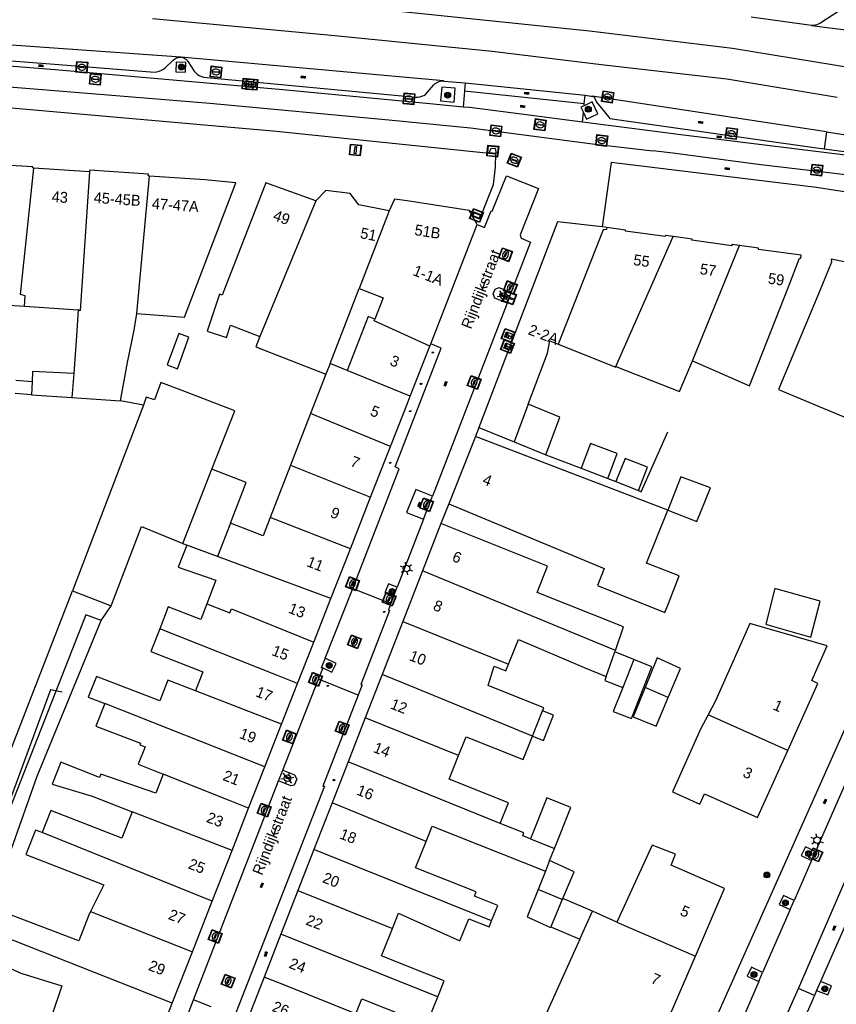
# Model space of a CAD drawing. Header units: metres. Extents: x 93870 to 95789, y 463036 to 464040.
# Tile 191 of 256: x 94964 to 95040, y 463271 to 463361. Entities that reach past the tile are written whole.
import ezdxf
from ezdxf.enums import TextEntityAlignment as Align

# ---------------------------------------------------------------- set-up
doc = ezdxf.new("R2010")
doc.units = ezdxf.units.M
doc.header["$LTSCALE"] = 25.4
for name, color, linetype in [('B_BEBOUWINGSGRENS_0', 1, 'Continuous'), ('B_LUIFEL_1', 200, 'Continuous'), ('B_TUSSENMUUR_0', 7, 'Continuous'), ('K_DUIKER_LIJN_-1', 6, 'Continuous'), ('Q_AFVALBAK_0', 7, 'Continuous'), ('Q_BOOM_0', 3, 'Continuous'), ('Q_BRANDKRAAN_0', 5, 'Continuous'), ('Q_ELEKTRAKAST_0', 7, 'Continuous'), ('Q_INSPECTIE_OF_RIOOLPUT_0', 253, 'Continuous'), ('Q_KOLK_0', 254, 'Continuous'), ('Q_LICHTMAST_0', 2, 'Continuous'), ('Q_OPLAADPAAL_0', 7, 'Continuous'), ('Q_STRAATNAAMBORD_0', 7, 'Continuous'), ('Q_VLAGGENMAST_0', 191, 'Continuous'), ('Q_WATERLEIDINGPUT_0', 5, 'Continuous'), ('S_GBKN_SYMBOOL_OV_GROOT_0', 7, 'Continuous'), ('T_HEK_0', 57, 'Continuous'), ('T_HEK_LIJN_0', 6, 'Continuous'), ('T_HEK_LIJN_1', 6, 'Continuous'), ('V_WEGGRENS_0', 7, 'Continuous'), ('W_WATERGRENS_0', 5, 'Continuous'), ('Z_GBKN_HUISNUMMER_0', 252, 'Continuous'), ('Z_STRAATNAAM_0', 252, 'Continuous')]:
    doc.layers.add(name, color=color, linetype=linetype)
doc.layers.add('Q_PAALTJE_0', color=7, linetype='Continuous', true_color=0x666666)

# ---------------------------------------------------------------- blocks, each defined once
blk = doc.blocks.new('Q_AFVALBAK')
for points in [[(-0.5, 0.5), (0.5, 0.5), (0.5, -0.5), (-0.5, -0.5)], [(-0.336, 0.197), (0.331, 0.197), (0.19, -0.251), (-0.196, -0.251)]]:
    blk.add_lwpolyline(points, close=True)
blk.add_lwpolyline([(-0.442, 0.464), (0.438, 0.464, -0.414214), (0.459, 0.442), (0.459, -0.437, -0.414214), (0.438, -0.459), (-0.442, -0.459, -0.414214), (-0.463, -0.437), (-0.463, 0.442), (-0.463, 0.444), (-0.463, 0.446), (-0.463, 0.448), (-0.462, 0.45), (-0.461, 0.451), (-0.46, 0.453), (-0.459, 0.455), (-0.458, 0.456), (-0.457, 0.457), (-0.456, 0.459), (-0.454, 0.46), (-0.453, 0.461), (-0.451, 0.462), (-0.449, 0.462), (-0.447, 0.463), (-0.446, 0.463), (-0.444, 0.464), (-0.442, 0.464)], format="xyb")
blk = doc.blocks.new('Q_STRAATNAAMBORD')
for points in [[(-0.5, 0.5), (0.5, 0.5), (0.5, -0.5), (-0.5, -0.5)], [(-0.369, 0.22), (0.358, 0.22), (0.358, -0.214), (-0.369, -0.214)]]:
    blk.add_lwpolyline(points, close=True)
for points in [[(-0.442, 0.464), (0.438, 0.464, -0.414214), (0.459, 0.442), (0.459, -0.437, -0.414214), (0.438, -0.459), (-0.442, -0.459, -0.414214), (-0.463, -0.437), (-0.463, 0.442), (-0.463, 0.444), (-0.463, 0.446), (-0.463, 0.448), (-0.462, 0.45), (-0.461, 0.451), (-0.46, 0.453), (-0.459, 0.455), (-0.458, 0.456), (-0.457, 0.457), (-0.456, 0.459), (-0.454, 0.46), (-0.453, 0.461), (-0.451, 0.462), (-0.449, 0.462), (-0.447, 0.463), (-0.446, 0.463), (-0.444, 0.464), (-0.442, 0.464)], [(-0.287, 0.16), (0.281, 0.16, -0.414214), (0.303, 0.139), (0.303, -0.134, -0.414214), (0.281, -0.156), (-0.287, -0.156, -0.414214), (-0.308, -0.134), (-0.308, 0.139), (-0.308, 0.14), (-0.308, 0.142), (-0.307, 0.144), (-0.307, 0.146), (-0.306, 0.148), (-0.305, 0.149), (-0.304, 0.151), (-0.303, 0.152), (-0.302, 0.154), (-0.3, 0.155), (-0.299, 0.156), (-0.297, 0.157), (-0.296, 0.158), (-0.294, 0.159), (-0.292, 0.159), (-0.29, 0.16), (-0.288, 0.16), (-0.287, 0.16)]]:
    blk.add_lwpolyline(points, format="xyb")
blk = doc.blocks.new('Q_OPLAADPAAL')
for points in [[(-0.5, 0.5), (0.5, 0.5), (0.5, -0.5), (-0.5, -0.5)], [(-0.08, 0.333), (0.071, 0.333), (0.071, -0.329), (-0.08, -0.329)]]:
    blk.add_lwpolyline(points, close=True)
blk.add_lwpolyline([(-0.442, 0.464), (0.438, 0.464, -0.414214), (0.459, 0.442), (0.459, -0.437, -0.414214), (0.438, -0.459), (-0.442, -0.459, -0.414214), (-0.463, -0.437), (-0.463, 0.442), (-0.463, 0.444), (-0.463, 0.446), (-0.463, 0.448), (-0.462, 0.45), (-0.461, 0.451), (-0.46, 0.453), (-0.459, 0.455), (-0.458, 0.456), (-0.457, 0.457), (-0.456, 0.459), (-0.454, 0.46), (-0.453, 0.461), (-0.451, 0.462), (-0.449, 0.462), (-0.447, 0.463), (-0.446, 0.463), (-0.444, 0.464), (-0.442, 0.464)], format="xyb")
blk = doc.blocks.new('Q_ELEKTRAKAST')
for points in [[(-0.5, 0.5), (0.5, 0.5), (0.5, -0.5), (-0.5, -0.5)], [(-0.262, 0.264), (0.25, 0.264), (0.25, 0.187), (-0.262, 0.187)], [(-0.262, 0.107), (0.25, 0.107), (0.25, -0.332), (-0.262, -0.332)]]:
    blk.add_lwpolyline(points, close=True)
blk.add_lwpolyline([(-0.442, 0.464), (0.438, 0.464, -0.414214), (0.459, 0.442), (0.459, -0.437, -0.414214), (0.438, -0.459), (-0.442, -0.459, -0.414214), (-0.463, -0.437), (-0.463, 0.442), (-0.463, 0.444), (-0.463, 0.446), (-0.463, 0.448), (-0.462, 0.45), (-0.461, 0.451), (-0.46, 0.453), (-0.459, 0.455), (-0.458, 0.456), (-0.457, 0.457), (-0.456, 0.459), (-0.454, 0.46), (-0.453, 0.461), (-0.451, 0.462), (-0.449, 0.462), (-0.447, 0.463), (-0.446, 0.463), (-0.444, 0.464), (-0.442, 0.464)], format="xyb")
blk.add_lwpolyline([(-0.177, 0.001, -1), (-0.177, -0.069, -1)], format="xyb", close=True)
blk.add_lwpolyline([(0.044, 0.088), (-0.056, -0.112), (0.044, -0.112), (-0.056, -0.312)])
blk = doc.blocks.new('Q_LICHTMAST')
for points in [[(-0.26, 0.15), (-0.52, 0.3)], [(0, 0.3), (0, 0.6)], [(0.26, 0.15), (0.52, 0.3)], [(-0.26, -0.15), (-0.52, -0.3)], [(0, -0.3), (0, -0.6)], [(0.26, -0.15), (0.52, -0.3)]]:
    blk.add_lwpolyline(points)
blk.add_circle((0, 0), 0.3)
blk = doc.blocks.new('Q_VLAGGENMAST')
for points in [[(-0.5, 0.5), (0.5, 0.5), (0.5, -0.5), (-0.5, -0.5)], [(-0.08, 0.333), (0.071, 0.333), (0.071, -0.329), (-0.08, -0.329)]]:
    blk.add_lwpolyline(points, close=True)
blk.add_lwpolyline([(-0.442, 0.464), (0.438, 0.464, -0.414214), (0.459, 0.442), (0.459, -0.437, -0.414214), (0.438, -0.459), (-0.442, -0.459, -0.414214), (-0.463, -0.437), (-0.463, 0.442), (-0.463, 0.444), (-0.463, 0.446), (-0.463, 0.448), (-0.462, 0.45), (-0.461, 0.451), (-0.46, 0.453), (-0.459, 0.455), (-0.458, 0.456), (-0.457, 0.457), (-0.456, 0.459), (-0.454, 0.46), (-0.453, 0.461), (-0.451, 0.462), (-0.449, 0.462), (-0.447, 0.463), (-0.446, 0.463), (-0.444, 0.464), (-0.442, 0.464)], format="xyb")
blk = doc.blocks.new('Q_PAAL_STEEN')
for points in [[(-0.5, 0.5), (0.5, 0.5), (0.5, -0.5), (-0.5, -0.5)], [(-0.08, 0.33), (0.07, 0.33), (0.07, -0.33), (-0.08, -0.33)]]:
    blk.add_lwpolyline(points, close=True)
blk.add_lwpolyline([(-0.44, 0.46), (0.44, 0.46, -0.414214), (0.46, 0.44), (0.46, -0.44, -0.414214), (0.44, -0.46), (-0.44, -0.46, -0.414214), (-0.46, -0.44), (-0.46, 0.44), (-0.46, 0.44), (-0.46, 0.45), (-0.46, 0.45), (-0.46, 0.45), (-0.46, 0.45), (-0.46, 0.45), (-0.46, 0.45), (-0.46, 0.46), (-0.46, 0.46), (-0.46, 0.46), (-0.45, 0.46), (-0.45, 0.46), (-0.45, 0.46), (-0.45, 0.46), (-0.45, 0.46), (-0.45, 0.46), (-0.44, 0.46), (-0.44, 0.46)], format="xyb")
blk = doc.blocks.new('Q_PAALTJE')
at = {"color": 251, "true_color": 0x666666, "xscale": 0.1, "yscale": 0.1, "zscale": 0.01}
blk.add_blockref('Q_PAAL_STEEN', (0, 0), dxfattribs=at)
blk = doc.blocks.new('Q_KOLK')
blk.add_lwpolyline([(-0.5, 0.5), (0.5, 0.5), (0.5, -0.5), (-0.5, -0.5)], close=True)
for points in [[(-0.442, 0.464), (0.438, 0.464, -0.414214), (0.459, 0.442), (0.459, -0.437, -0.414214), (0.438, -0.459), (-0.442, -0.459, -0.414214), (-0.463, -0.437), (-0.463, 0.442, -0.414214), (-0.442, 0.464)], [(-0.345, 0.105, 0.380426), (-0.276, -0.18)], [(-0.008, 0.266, 0.240218), (-0.345, 0.105)], [(-0.194, 0.045, 0.853344), (-0.194, -0.032)], [(0.331, 0.111, 0.240191), (-0.008, 0.266)], [(0.185, -0.032, 0.849746), (0.185, 0.045)], [(0.267, -0.176, 0.380426), (0.331, 0.111)], [(-0.276, -0.18, 0.148452), (0.012, -0.257)], [(0.012, -0.257, 0.131742), (0.267, -0.176)]]:
    blk.add_lwpolyline(points, format="xyb")
for points in [[(-0.194, 0.045), (0.185, 0.045)], [(0.185, -0.032), (-0.194, -0.032)]]:
    blk.add_lwpolyline(points)
blk = doc.blocks.new('Q_BRANDKRAAN')
blk.add_lwpolyline([(-0.5, 0.5), (0.5, 0.5), (0.5, -0.5), (-0.5, -0.5)], close=True)
for points in [[(-0.442, 0.464), (0.438, 0.464, -0.414214), (0.459, 0.442), (0.459, -0.437, -0.414214), (0.438, -0.459), (-0.442, -0.459, -0.414214), (-0.463, -0.437), (-0.463, 0.442), (-0.463, 0.444), (-0.463, 0.446), (-0.463, 0.448), (-0.462, 0.45), (-0.461, 0.451), (-0.46, 0.453), (-0.459, 0.455), (-0.458, 0.456), (-0.457, 0.457), (-0.456, 0.459), (-0.454, 0.46), (-0.453, 0.461), (-0.451, 0.462), (-0.449, 0.462), (-0.447, 0.463), (-0.446, 0.463), (-0.444, 0.464), (-0.442, 0.464)], [(-0.345, 0.105, 0.380426), (-0.276, -0.18)], [(-0.008, 0.266, 0.240218), (-0.345, 0.105)], [(-0.194, 0.045, 0.853344), (-0.194, -0.032)], [(0.331, 0.111, 0.240191), (-0.008, 0.266)], [(0.185, -0.032, 0.849746), (0.185, 0.045)], [(0.267, -0.176, 0.380426), (0.331, 0.111)], [(-0.276, -0.18, 0.148452), (0.012, -0.257)], [(0.012, -0.257, 0.131742), (0.267, -0.176)]]:
    blk.add_lwpolyline(points, format="xyb")
for points in [[(-0.194, 0.045), (0.185, 0.045)], [(0.185, -0.032), (-0.194, -0.032)]]:
    blk.add_lwpolyline(points)
blk = doc.blocks.new('Q_INSPECTIE_OF_RIOOLPUT')
blk.add_lwpolyline([(-0.5, 0.5), (0.5, 0.5), (0.5, -0.5), (-0.5, -0.5)], close=True)
for points in [[(-0.442, 0.464), (0.438, 0.464, -0.414214), (0.459, 0.442), (0.459, -0.437, -0.414214), (0.438, -0.459), (-0.442, -0.459, -0.414214), (-0.463, -0.437), (-0.463, 0.442), (-0.463, 0.444), (-0.463, 0.446), (-0.463, 0.448), (-0.462, 0.45), (-0.461, 0.451), (-0.46, 0.453), (-0.459, 0.455), (-0.458, 0.456), (-0.457, 0.457), (-0.456, 0.459), (-0.454, 0.46), (-0.453, 0.461), (-0.451, 0.462), (-0.449, 0.462), (-0.447, 0.463), (-0.446, 0.463), (-0.444, 0.464), (-0.442, 0.464)], [(-0.345, 0.105, 0.380426), (-0.276, -0.18)], [(-0.008, 0.266, 0.240218), (-0.345, 0.105)], [(-0.194, 0.045, 0.853344), (-0.194, -0.032)], [(0.331, 0.111, 0.240191), (-0.008, 0.266)], [(0.185, -0.032, 0.849746), (0.185, 0.045)], [(0.267, -0.176, 0.380426), (0.331, 0.111)], [(-0.276, -0.18, 0.148452), (0.012, -0.257)], [(0.012, -0.257, 0.131742), (0.267, -0.176)]]:
    blk.add_lwpolyline(points, format="xyb")
for points in [[(-0.194, 0.045), (0.185, 0.045)], [(0.185, -0.032), (-0.194, -0.032)]]:
    blk.add_lwpolyline(points)
blk = doc.blocks.new('Q_WATERLEIDINGPUT')
blk.add_lwpolyline([(-0.5, 0.5), (0.5, 0.5), (0.5, -0.5), (-0.5, -0.5)], close=True)
for points in [[(-0.442, 0.464), (0.438, 0.464, -0.414214), (0.459, 0.442), (0.459, -0.437, -0.414214), (0.438, -0.459), (-0.442, -0.459, -0.414214), (-0.463, -0.437), (-0.463, 0.442), (-0.463, 0.444), (-0.463, 0.446), (-0.463, 0.448), (-0.462, 0.45), (-0.461, 0.451), (-0.46, 0.453), (-0.459, 0.455), (-0.458, 0.456), (-0.457, 0.457), (-0.456, 0.459), (-0.454, 0.46), (-0.453, 0.461), (-0.451, 0.462), (-0.449, 0.462), (-0.447, 0.463), (-0.446, 0.463), (-0.444, 0.464), (-0.442, 0.464)], [(-0.345, 0.105, 0.380426), (-0.276, -0.18)], [(-0.008, 0.266, 0.240218), (-0.345, 0.105)], [(-0.194, 0.045, 0.853344), (-0.194, -0.032)], [(0.331, 0.111, 0.240191), (-0.008, 0.266)], [(0.185, -0.032, 0.849746), (0.185, 0.045)], [(0.267, -0.176, 0.380426), (0.331, 0.111)], [(-0.276, -0.18, 0.148452), (0.012, -0.257)], [(0.012, -0.257, 0.131742), (0.267, -0.176)]]:
    blk.add_lwpolyline(points, format="xyb")
for points in [[(-0.194, 0.045), (0.185, 0.045)], [(0.185, -0.032), (-0.194, -0.032)]]:
    blk.add_lwpolyline(points)
blk = doc.blocks.new('Q_BOOM')
for radius in [0.27, 0.18, 0.09]:
    blk.add_circle((0, 0), radius)
blk = doc.blocks.new('S_GBKN_SYMBOOL_OV_GROOT')
for points in [[(-0.21875, 0.0625), (0.21875, 0.0625)], [(-0.21875, 0), (0.21875, 0)], [(-0.1875, 0.0625), (-0.1875, 0)], [(-0.125, 0.09375), (-0.125, 0.0625)], [(-0.125, 0), (-0.125, -0.0625)], [(-0.0625, 0.0625), (-0.0625, 0)], [(0, 0.09375), (0, 0.0625)], [(0, 0), (0, -0.0625)], [(0.0625, 0.0625), (0.0625, 0)], [(0.125, 0.09375), (0.125, 0.0625)], [(0.125, 0), (0.125, -0.0625)], [(0.1875, 0.0625), (0.1875, 0)], [(-0.21875, -0.0625), (0.21875, -0.0625)], [(-0.1875, -0.0625), (-0.1875, -0.09375)], [(-0.0625, -0.0625), (-0.0625, -0.09375)], [(0.0625, -0.0625), (0.0625, -0.09375)], [(0.1875, -0.0625), (0.1875, -0.09375)]]:
    blk.add_lwpolyline(points)

msp = doc.modelspace()

# ---------------------------------------------------------------- linework, layer by layer
at = {"layer": 'B_BEBOUWINGSGRENS_0'}
for p, q in [((94970.77, 463347.33), (94965.661, 463347.682)), ((95006.459, 463342.497), (95005.705, 463343.763)), ((95018.392, 463342.211), (95017.959, 463342.271)), ((95012.905, 463340.261), (95006.615, 463323.804)), ((94992.91, 463329.68), (94995.59, 463336.6)), ((94964.78, 463334.964), (94969.74, 463334.62)), ((95000.291, 463326.682), (95002.103, 463331.302)), ((95002.103, 463331.302), (95002.181, 463331.5)), ((94994.5, 463329.06), (94992.91, 463329.68)), ((94965.487, 463328.019), (94965.423, 463326.821)), ((94969.334, 463328.783), (94969.13, 463326.557)), ((94992.534, 463328.712), (94991.123, 463325.082)), ((94965.423, 463326.821), (94963.926, 463326.925)), ((94965.423, 463326.821), (94969.13, 463326.557)), ((94975.75, 463325.86), (94973.61, 463326.25)), ((95011.148, 463325.941), (95009.843, 463322.479)), ((94991.123, 463325.082), (94989.281, 463320.341)), ((95006.615, 463323.804), (95009.843, 463322.479)), ((95006.299, 463322.987), (95003.836, 463316.772)), ((95023.99, 463316.21), (95006.299, 463322.987)), ((95009.843, 463322.479), (95012.762, 463321.302)), ((94996.643, 463317.379), (94998.472, 463322.043)), ((94979.365, 463313.132), (94982.027, 463319.98)), ((94989.281, 463320.341), (94987.407, 463315.519)), ((95016.032, 463320.065), (95018.49, 463319.12)), ((94994.782, 463312.635), (94996.643, 463317.379)), ((94983.736, 463315.013), (94982.544, 463311.944)), ((95003.119, 463314.956), (95001.424, 463310.601)), ((95012.931, 463311.038), (95003.119, 463314.956)), ((94979.365, 463313.132), (94979.73, 463312.99)), ((94982.544, 463311.944), (94979.73, 463312.99)), ((94992.989, 463308.063), (94994.782, 463312.635)), ((95001.424, 463310.601), (94999.62, 463305.967)), ((94969.22, 463308.77), (94972.771, 463307.4)), ((94991.421, 463304.065), (94992.989, 463308.063)), ((94999.62, 463305.967), (94997.71, 463301.077)), ((95038.671, 463303.7), (95031.559, 463305.771)), ((95033.519, 463305.565), (95037.175, 463304.51)), ((94989.929, 463300.261), (94991.421, 463304.065)), ((95019.134, 463303.169), (95019.177, 463303.292)), ((95020.867, 463302.442), (95019.855, 463299.883)), ((95024.041, 463298.972), (95025.17, 463301.63)), ((94997.71, 463301.077), (94996.15, 463297.084)), ((94988.452, 463296.493), (94989.929, 463300.261)), ((95019.855, 463299.883), (95018.981, 463297.672)), ((95011.538, 463295.409), (95012.465, 463297.731)), ((95018.981, 463297.672), (95020.653, 463297.01)), ((94986.919, 463292.586), (94988.452, 463296.493)), ((94996.15, 463297.084), (94994.568, 463293.035)), ((94985.419, 463288.759), (94986.919, 463292.586)), ((94994.568, 463293.035), (94993.094, 463289.261)), ((94993.094, 463289.261), (94991.417, 463284.968)), ((94983.891, 463284.863), (94985.419, 463288.759)), ((95011.358, 463285.948), (95013.56, 463285.07)), ((95022.545, 463285.38), (95019.313, 463278.284)), ((94982.068, 463280.216), (94983.891, 463284.863)), ((94991.417, 463284.968), (94989.946, 463281.202)), ((95013.119, 463283.959), (95013.56, 463285.07)), ((95013.119, 463283.959), (95012.73, 463282.98)), ((95012.73, 463282.98), (95012.062, 463281.299)), ((94989.946, 463281.202), (94988.379, 463277.191)), ((94980.238, 463275.548), (94982.068, 463280.216)), ((95017.07, 463279.309), (95014.333, 463280.468)), ((95015.894, 463276.731), (95017.07, 463279.309)), ((95019.313, 463278.284), (95017.07, 463279.309)), ((94988.379, 463277.191), (94986.834, 463273.236)), ((95013.228, 463277.861), (95015.894, 463276.731)), ((94978.384, 463270.821), (94980.238, 463275.548)), ((94986.834, 463273.236), (94985.268, 463269.227)), ((94976.568, 463266.191), (94978.384, 463270.821))]:
    msp.add_line(p, q, dxfattribs=at)
for points in [[(94965.661, 463347.682), (94965.54, 463347.69), (94965.55, 463347.79), (94960.394, 463348.101)], [(94976.291, 463346.942), (94976.18, 463346.95), (94976.2, 463347.13), (94970.78, 463347.5), (94970.77, 463347.33)], [(94984.235, 463346.31), (94981.4, 463346.59), (94976.291, 463346.942)], [(94975.13, 463334.3), (94979.527, 463333.948), (94984.235, 463346.31)], [(94991.6, 463344.66), (94987.01, 463346.32), (94982.98, 463335.98), (94982.74, 463336.07), (94981.61, 463332.68), (94983.39, 463332.087), (94983.76, 463333.23), (94986.46, 463332.18)], [(94998.34, 463343.75), (94995.55, 463344.31), (94994.77, 463345.34), (94992.52, 463345.61), (94991.6, 463344.66)], [(95005.705, 463343.763), (95000, 463344.65), (94998.84, 463344.83), (94998.34, 463343.75)], [(95002.181, 463331.5), (95003.047, 463333.708), (95006.459, 463342.497)], [(95017.959, 463342.271), (95013.851, 463342.735), (95012.905, 463340.261)], [(95024.497, 463341.375), (95023.771, 463341.475), (95023.751, 463341.375), (95020.091, 463341.875), (95020.101, 463341.975), (95018.392, 463342.211)], [(95030.582, 463340.54), (95029.891, 463340.635), (95029.881, 463340.535), (95026.221, 463341.035), (95026.241, 463341.135), (95024.497, 463341.375)], [(95026.28, 463329.952), (95031.531, 463327.635), (95035.095, 463336.747), (95036.131, 463339.395), (95036.241, 463339.375), (95036.281, 463339.655), (95032.341, 463340.195), (95032.361, 463340.295), (95030.582, 463340.54)], [(95046.242, 463337.826), (95039.04, 463339.3), (95039.08, 463339.01), (95037.962, 463336.335), (95034.18, 463327.29), (95038.31, 463325.58), (95040.89, 463324.512), (95041.59, 463326.19)], [(94995.59, 463336.6), (94997.8, 463335.74), (94997.04, 463333.78)], [(94959.421, 463335.335), (94962.38, 463335.13), (94964.78, 463334.964)], [(94969.74, 463334.62), (94969.574, 463332.229), (94969.334, 463328.783)], [(94973.61, 463326.25), (94974.27, 463329.79), (94974.87, 463332.76), (94975.13, 463334.3)], [(94997.04, 463333.78), (94996.43, 463334.02), (94994.5, 463329.06)], [(94986.46, 463332.18), (94986.09, 463331.233), (94992.534, 463328.712)], [(95011.148, 463325.941), (95012.921, 463330.645), (95013.151, 463331.785), (95013.896, 463331.487)], [(95013.896, 463331.487), (95019.208, 463329.358), (95019.228, 463329.404)], [(95019.228, 463329.404), (95025.083, 463327.104), (95026.28, 463329.952)], [(94969.334, 463328.783), (94965.537, 463328.956), (94965.487, 463328.019)], [(94982.027, 463319.98), (94984.15, 463325.35), (94979.221, 463327.236), (94977.329, 463327.96), (94976.76, 463326.35), (94975.98, 463326.59), (94975.75, 463325.86)], [(94998.472, 463322.043), (95000, 463325.94), (95000.291, 463326.682)], [(95012.762, 463321.302), (95014.067, 463324.764), (95011.148, 463325.941)], [(95018.49, 463319.12), (95019.35, 463321.4), (95016.89, 463322.34), (95016.032, 463320.065)], [(94983.736, 463315.013), (94985.189, 463318.752), (94982.027, 463319.98)], [(95023.99, 463316.21), (95026.685, 463315.139), (95027.917, 463318.239), (95025.209, 463319.277), (95023.99, 463316.21)], [(95003.836, 463316.772), (95018.15, 463310.83), (95017.53, 463309.25), (95023.72, 463306.79), (95024.048, 463307.619)], [(95024.048, 463307.619), (95025.05, 463310.15), (95022.05, 463311.33), (95023.99, 463316.21)], [(94987.407, 463315.519), (94986.756, 463313.841), (94983.736, 463315.013)], [(94972.771, 463307.4), (94975.55, 463314.68), (94979.365, 463313.132)], [(94979.73, 463312.99), (94978.94, 463310.95), (94982.406, 463309.744), (94981.57, 463307.58)], [(95019.177, 463303.292), (95019.93, 463305.46), (95011.97, 463308.63), (95012.931, 463311.038)], [(95037.175, 463304.51), (95038.029, 463307.837), (95033.837, 463308.984), (95033.02, 463305.709), (95033.519, 463305.565)], [(94924.93, 463294.64), (94933.24, 463292.03), (94933.53, 463292.97), (94962.27, 463290.97), (94969.22, 463308.77)], [(94981.57, 463307.58), (94981.01, 463306.13), (94978.02, 463307.29), (94977.234, 463305.272)], [(94977.234, 463305.272), (94976.42, 463303.18), (94981.21, 463301.32), (94980.529, 463299.573)], [(95031.559, 463305.771), (95030.97, 463304.46), (95028.38, 463298.66), (95027.704, 463297.372)], [(95009.341, 463302.012), (95010.25, 463304.28), (95016.315, 463301.731), (95018.34, 463300.88)], [(95035.035, 463294.08), (95037.81, 463300.26), (95037.241, 463300.515), (95038.671, 463303.7)], [(95018.34, 463300.88), (95019.095, 463303.057), (95019.134, 463303.169)], [(95025.17, 463301.63), (95023.021, 463302.605), (95021.92, 463299.89)], [(95012.465, 463297.731), (95012.58, 463298.02), (95007.45, 463300.06), (95008.01, 463301.841), (95009.1, 463301.41), (95009.341, 463302.012)], [(95020.653, 463297.01), (95022.539, 463301.78), (95020.867, 463302.442)], [(94980.529, 463299.573), (94977.994, 463300.559), (94977.245, 463298.636), (94971.401, 463300.9), (94970.659, 463298.991), (94972.174, 463298.404)], [(95021.92, 463299.89), (95020.818, 463297.176), (95022.912, 463296.313), (95024.041, 463298.972)], [(94972.174, 463298.404), (94971.368, 463296.322), (94975.45, 463294.74), (94975.4, 463294.59), (94975.895, 463294.427), (94975.252, 463292.815), (94977.546, 463291.9)], [(95027.704, 463297.372), (95027.01, 463296.05), (95024.42, 463290.27), (95026.96, 463289.14), (95027.39, 463290.09), (95032.26, 463287.9), (95035.035, 463294.08)], [(95004.741, 463293.624), (95005.43, 463295.35), (95010.68, 463293.26), (95011.538, 463295.409)], [(95008.569, 463287.37), (95009.325, 463289.272), (95003.87, 463291.44), (95004.741, 463293.624)], [(94977.546, 463291.9), (94976.87, 463290.16), (94971.81, 463291.91), (94971.7, 463291.61), (94968.14, 463293), (94967.35, 463290.98), (94971.03, 463289.88), (94974.7, 463288.45)], [(95013.56, 463285.07), (95015.067, 463288.85), (95012.865, 463289.729), (95011.358, 463285.948)], [(94974.7, 463288.45), (94973.75, 463286.01), (94967.2, 463288.56), (94966.4, 463286.52)], [(95001.746, 463285.711), (95002.31, 463287.13), (95012.73, 463282.98)], [(95011.358, 463285.948), (95010.65, 463286.23), (95010.736, 463286.493), (95008.569, 463287.37)], [(94966.4, 463286.52), (94965.794, 463286.755), (94964.921, 463284.515), (94972.09, 463281.73), (94970.863, 463279.268)], [(95007.773, 463278.409), (95008.06, 463279.09), (95008.34, 463279.81), (95006.2, 463280.67), (95006.36, 463281.07), (95000.78, 463283.28), (95001.746, 463285.711)], [(95026.535, 463275.16), (95029.23, 463281.39), (95024.31, 463283.53), (95024.71, 463284.53), (95022.545, 463285.38)], [(95014.333, 463280.468), (95015.375, 463282.928), (95013.119, 463283.959)], [(95012.062, 463281.299), (95011.061, 463278.782), (95013.196, 463277.786), (95013.228, 463277.861)], [(94970.863, 463279.268), (94970.67, 463278.88), (94969.79, 463276.56), (94963.5, 463278.96), (94962.755, 463277.002)], [(94998.657, 463277.689), (94999.222, 463279.102), (95000, 463278.752), (95004.87, 463276.56), (95005.68, 463278.6), (95007.542, 463277.859), (95007.773, 463278.409)], [(95002.818, 463271.4), (95003.41, 463272.88), (95000, 463274.229), (94997.652, 463275.172), (94998.657, 463277.689)], [(95015.894, 463276.731), (95012.78, 463269.793), (95014.113, 463269.195)], [(94961.853, 463274.743), (94964.44, 463273.59), (94968.21, 463272.43), (94967.343, 463269.794)], [(95021.064, 463266.211), (95022.514, 463269.507), (95023.84, 463268.93), (95026.535, 463275.16)], [(94995.299, 463269.854), (94995.842, 463271.222), (95000, 463269.559), (95001.797, 463268.847), (95002.818, 463271.4)]]:
    msp.add_lwpolyline(points, dxfattribs=at)
at = {"layer": 'B_LUIFEL_1'}
for p, q in [((94965.487, 463328.019), (94963.99, 463328.123)), ((95021.287, 463317.999), (95022.126, 463320.141)), ((95020.867, 463302.442), (95019.134, 463303.169))]:
    msp.add_line(p, q, dxfattribs=at)
for points in [[(94978.98, 463332.459), (94977.917, 463329.562), (94978.856, 463329.217), (94979.919, 463332.114), (94978.98, 463332.459)], [(95022.126, 463320.141), (95020.084, 463320.959), (95019.228, 463318.824)], [(95018.34, 463300.88), (95018.204, 463300.536), (95019.855, 463299.883)], [(95011.538, 463295.409), (95012.56, 463295.001), (95013.486, 463297.323), (95012.465, 463297.731)]]:
    msp.add_lwpolyline(points, dxfattribs=at)
at = {"layer": 'B_TUSSENMUUR_0'}
for p, q in [((94975.13, 463334.3), (94976.291, 463346.942)), ((94991.6, 463344.66), (94986.46, 463332.18)), ((94998.34, 463343.75), (94995.59, 463336.6)), ((95019.228, 463329.404), (95024.497, 463341.375)), ((95026.28, 463329.952), (95030.582, 463340.54)), ((94992.91, 463329.68), (94992.534, 463328.712)), ((95000.291, 463326.682), (94994.5, 463329.06)), ((94969.13, 463326.557), (94973.61, 463326.25)), ((94975.75, 463325.86), (94969.22, 463308.77)), ((94998.472, 463322.043), (94991.123, 463325.082)), ((94989.281, 463320.341), (94996.643, 463317.379)), ((94994.782, 463312.635), (94987.407, 463315.519)), ((94992.989, 463308.063), (94982.544, 463311.944)), ((95019.177, 463303.292), (95001.424, 463310.601)), ((94983.831, 463307.126), (94991.421, 463304.065)), ((94999.62, 463305.967), (95009.341, 463302.012)), ((95024.041, 463298.972), (95021.92, 463299.89)), ((94988.452, 463296.493), (94980.529, 463299.573)), ((94986.919, 463292.586), (94972.174, 463298.404)), ((95035.035, 463294.08), (95027.704, 463297.372)), ((95004.741, 463293.624), (94996.15, 463297.084)), ((95001.746, 463285.711), (94993.094, 463289.261)), ((94983.891, 463284.863), (94974.7, 463288.45)), ((94982.068, 463280.216), (94966.4, 463286.52)), ((95007.773, 463278.409), (94991.417, 463284.968)), ((94989.946, 463281.202), (94998.657, 463277.689)), ((95014.286, 463280.357), (95012.062, 463281.299)), ((95014.286, 463280.357), (95013.228, 463277.861)), ((95014.333, 463280.468), (95014.286, 463280.357)), ((94970.863, 463279.268), (94980.238, 463275.548)), ((95019.313, 463278.284), (95026.535, 463275.16)), ((95002.818, 463271.4), (94988.379, 463277.191)), ((94978.384, 463270.821), (94962.755, 463277.002))]:
    msp.add_line(p, q, dxfattribs=at)
for points in [[(94964.78, 463334.964), (94964.838, 463335.933), (94964.434, 463336.057), (94965.661, 463347.682)], [(94970.77, 463347.33), (94969.919, 463334.527), (94969.74, 463334.62)], [(95018.392, 463342.211), (95018.348, 463342.033), (95018.048, 463341.981), (95013.896, 463331.487)], [(95002.103, 463331.302), (94996.978, 463333.619), (94997.04, 463333.78)], [(94981.57, 463307.58), (94983.69, 463306.76), (94983.831, 463307.126)], [(94989.929, 463300.261), (94988.068, 463300.995), (94977.234, 463305.272)], [(95011.538, 463295.409), (94999.685, 463300.267), (94997.71, 463301.077)], [(95008.569, 463287.37), (94996.549, 463292.233), (94994.568, 463293.035)], [(94985.419, 463288.759), (94983.561, 463289.5), (94977.546, 463291.9)], [(94995.299, 463269.854), (94988.825, 463272.441), (94986.834, 463273.236)]]:
    msp.add_lwpolyline(points, dxfattribs=at)
at = {"layer": 'K_DUIKER_LIJN_-1'}
msp.add_lwpolyline([(94968.253, 463299.441), (94967.168, 463299.667), (94949.269, 463251.03), (94910.84, 463259.477), (94895.448, 463262.703), (94853.024, 463144.602), (94777.888, 463039.532)], dxfattribs=at)
at = {"layer": 'T_HEK_0'}
msp.add_line((94971.852, 463306.039), (94972.771, 463307.4), dxfattribs=at)
msp.add_lwpolyline([(95061.801, 463338.622), (95063.04, 463342.05), (95059.48, 463342.68), (95039.42, 463345.629), (95037.68, 463345.885), (95018.77, 463348.18), (95017.959, 463342.271)], dxfattribs=at)
at = {"layer": 'T_HEK_LIJN_0'}
for p, q in [((95012.762, 463321.302), (95016.032, 463320.065)), ((95018.49, 463319.12), (95019.228, 463318.824))]:
    msp.add_line(p, q, dxfattribs=at)
msp.add_lwpolyline([(95021.287, 463317.999), (95021.56, 463317.89), (95024, 463323.41)], dxfattribs=at)
at = {"layer": 'T_HEK_LIJN_1'}
msp.add_line((95019.228, 463318.824), (95021.287, 463317.999), dxfattribs=at)
at = {"layer": 'V_WEGGRENS_0'}
for p, q in [((95037.234, 463360.811), (95031.656, 463361.571)), ((95037.234, 463360.811), (95054.008, 463358.571)), ((94979.187, 463357.875), (94943.533, 463360.421)), ((95003.364, 463355.699), (94979.187, 463357.875)), ((94979.637, 463357.382), (94978.748, 463357.428)), ((95004.433, 463355.017), (95003.192, 463355.121)), ((95005.357, 463355.509), (95005.287, 463354.765)), ((95005.357, 463355.509), (95016.397, 463354.383)), ((95005.287, 463354.765), (95005.15, 463353.296)), ((95016.31, 463353.593), (95005.287, 463354.765)), ((95016.31, 463353.593), (95016.397, 463354.383)), ((95038.601, 463351), (95017.051, 463354.288)), ((95016.29, 463353.414), (95016.31, 463353.593)), ((95016.141, 463351.916), (95016.227, 463352.78)), ((95022.84, 463351.039), (95016.141, 463351.916)), ((95038.601, 463351), (95038.389, 463349.463)), ((95038.601, 463351), (95044.879, 463350.041)), ((95011.368, 463340.849), (95009.577, 463336.254)), ((95009.577, 463336.254), (95009.212, 463335.25)), ((95009.212, 463335.25), (95002.335, 463317.492)), ((95006.615, 463323.804), (95006.299, 463322.987)), ((95001.511, 463315.364), (95002.335, 463317.492)), ((95003.836, 463316.772), (95003.119, 463314.956)), ((95001.511, 463315.364), (94999.089, 463309.111)), ((94992.465, 463302.582), (94995.022, 463308.999)), ((94995.022, 463308.999), (94998.51, 463307.615)), ((94998.762, 463308.267), (94999.089, 463309.111)), ((94998.762, 463308.267), (94998.51, 463307.615)), ((94992.465, 463302.582), (94992.129, 463301.739)), ((95026.004, 463264.037), (95042.98, 463302.091)), ((94988.56, 463292.265), (94991.854, 463300.658)), ((94995.498, 463299.185), (94991.854, 463300.658)), ((94988.168, 463291.278), (94988.56, 463292.265)), ((94980.353, 463271.134), (94988.168, 463291.278)), ((95040.574, 463291.575), (95037.602, 463284.782)), ((95037.239, 463283.952), (95037.602, 463284.782)), ((95037.239, 463283.952), (95035.626, 463280.264)), ((95036.031, 463272.191), (95041.106, 463283.917)), ((95042.609, 463283.206), (95038.048, 463272.816)), ((95035.263, 463279.434), (95035.626, 463280.264)), ((95035.263, 463279.434), (95032.729, 463273.644)), ((95032.366, 463272.814), (95032.729, 463273.644)), ((95032.366, 463272.814), (95029.832, 463267.021)), ((95038.048, 463272.816), (95037.684, 463271.987)), ((95032.994, 463265.306), (95036.031, 463272.191)), ((95037.491, 463271.547), (95036.031, 463272.191)), ((95037.684, 463271.987), (95037.491, 463271.547)), ((94978.83, 463267.21), (94980.353, 463271.134)), ((94981.973, 463270.505), (94980.353, 463271.134))]:
    msp.add_line(p, q, dxfattribs=at)
for points in [[(94993.315, 463362.731), (95016.788, 463360.312), (95029.958, 463358.7), (95043.039, 463356.579)], [(95054.008, 463358.571), (95054.241, 463360.431), (95040.498, 463362.357), (95040.337, 463362.373), (95040.175, 463362.357), (95040.02, 463362.311), (95039.877, 463362.235), (95039.751, 463362.133), (95037.99, 463360.986), (95037.85, 463360.914), (95037.702, 463360.859), (95037.548, 463360.824), (95037.392, 463360.808), (95037.234, 463360.811)], [(95039.597, 463354.175), (95029.443, 463355.848), (95018.155, 463357.162), (95007.822, 463358.416), (94993.338, 463359.849), (94986.11, 463360.536), (94976.584, 463361.402)], [(95005.15, 463353.296), (95001.785, 463353.61), (94988.561, 463354.882), (94967.619, 463356.728), (94959.095, 463357.387), (94945.136, 463358.435), (94937.132, 463358.966), (94936.633, 463358.978), (94936.134, 463358.983), (94935.634, 463358.982), (94935.135, 463358.975), (94934.636, 463358.962)], [(94958.745, 463357.907), (94967.956, 463357.219), (94976.766, 463356.511), (94976.978, 463356.543), (94977.185, 463356.599), (94977.384, 463356.68), (94977.572, 463356.783), (94977.747, 463356.907), (94978.459, 463357.623), (94978.726, 463357.802), (94979.038, 463357.878), (94979.187, 463357.875)], [(94979.187, 463357.875), (94979.357, 463357.841), (94979.643, 463357.695), (94979.861, 463357.459), (94980.41, 463356.602), (94980.543, 463356.44), (94980.699, 463356.3), (94980.875, 463356.186), (94981.067, 463356.101), (94981.269, 463356.046), (95000.802, 463354.205), (95000.993, 463354.208), (95001.182, 463354.235), (95001.366, 463354.287), (95001.541, 463354.363), (95001.705, 463354.461), (95002.447, 463355.3), (95002.592, 463355.449), (95002.763, 463355.568), (95002.953, 463355.65), (95003.156, 463355.695), (95003.364, 463355.699)], [(94930.61, 463356.698), (94931.887, 463356.91), (94933.175, 463357.067), (94934.469, 463357.169), (94935.765, 463357.216), (94937.063, 463357.207), (94951.873, 463356.078), (94966.823, 463354.874), (94981.851, 463353.649), (94998.32, 463352.119), (95005.828, 463351.385), (95017.059, 463349.912), (95022.605, 463349.261)], [(94978.748, 463357.428), (94978.703, 463356.55), (94979.592, 463356.504), (94979.637, 463357.382)], [(95003.192, 463355.121), (95003.087, 463353.862), (95004.328, 463353.758), (95004.433, 463355.017)], [(95003.364, 463355.699), (95003.396, 463355.686), (95005.357, 463355.509)], [(95005.705, 463343.763), (95006.815, 463343.314), (95007.94, 463346.182), (95008.14, 463347.78), (95008.17, 463348.95), (94987.68, 463351.064), (94984.5, 463351.343), (94944.06, 463354.92)], [(95016.397, 463354.383), (95016.947, 463354.304), (95017.03, 463354.295), (95017.051, 463354.288)], [(95017.051, 463354.288), (95017.11, 463354.268), (95017.18, 463354.223), (95017.239, 463354.164), (95017.283, 463354.092), (95017.45, 463353.73), (95018.168, 463352.848), (95018.671, 463352.229), (95037.262, 463349.617), (95038.389, 463349.463)], [(95016.141, 463351.916), (95010.745, 463352.623), (95005.758, 463353.239), (95005.259, 463353.286), (95005.15, 463353.296)], [(95016.29, 463353.414), (95015.992, 463353.272), (95016.227, 463352.78)], [(95016.227, 463352.78), (95016.514, 463352.178), (95017.572, 463352.683), (95017.05, 463353.777), (95016.29, 463353.414)], [(95056.32, 463346.692), (95055.777, 463346.754), (95054.976, 463346.854), (95043.072, 463348.525), (95025.205, 463350.729), (95022.84, 463351.039)], [(95038.389, 463349.463), (95043.253, 463348.799), (95043.512, 463349.104), (95044.152, 463349.671), (95044.297, 463349.834), (95044.479, 463349.955), (95044.685, 463350.026), (95044.879, 463350.041)], [(95063.516, 463343.361), (95062.906, 463343.611), (95062.606, 463343.724), (95062.3, 463343.821), (95061.989, 463343.902), (95061.675, 463343.967), (95061.358, 463344.015), (95055.208, 463345.082), (95043.481, 463346.675), (95032.317, 463348.004), (95024.47, 463349.042), (95022.605, 463349.261)], [(95006.459, 463342.497), (95007.139, 463342.221), (95007.733, 463343.731), (95007.845, 463343.699), (95009.142, 463346.966), (95012.094, 463345.787), (95010.397, 463341.535), (95010.512, 463341.24), (95011.368, 463340.849)], [(95009.212, 463335.25), (95008.088, 463335.699), (95007.916, 463336.109), (95008.094, 463336.532), (95008.455, 463336.685), (95009.577, 463336.254)], [(94995.022, 463308.999), (94999.277, 463320.003), (94998.9, 463320.17), (95003.126, 463331.115), (95002.181, 463331.5)], [(95002.335, 463317.492), (95000.807, 463318.1), (94999.939, 463315.973), (95001.511, 463315.364)], [(94999.089, 463309.111), (94998.292, 463309.42), (94997.966, 463308.575), (94998.762, 463308.267)], [(94998.51, 463307.615), (94998.277, 463307.016), (94998.374, 463306.97)], [(94998.374, 463306.97), (94995.74, 463300.153), (94995.862, 463300.12), (94995.498, 463299.185)], [(94992.129, 463301.739), (94993.089, 463301.278), (94993.481, 463302.094), (94992.465, 463302.582)], [(94991.854, 463300.658), (94992.239, 463301.638), (94992.114, 463301.701), (94992.129, 463301.739)], [(94995.498, 463299.185), (94992.236, 463290.798), (94992.389, 463290.784), (94981.547, 463263.026)], [(94988.56, 463292.265), (94989.65, 463291.834), (94989.844, 463291.456), (94989.612, 463290.899), (94989.308, 463290.842), (94988.168, 463291.278)], [(95037.602, 463284.782), (95036.673, 463285.228), (95036.281, 463284.412), (95037.239, 463283.952)], [(95035.626, 463280.264), (95034.638, 463280.738), (95034.247, 463279.922), (95035.263, 463279.434)], [(95032.729, 463273.644), (95031.7, 463274.138), (95031.308, 463273.322), (95032.366, 463272.814)], [(95037.684, 463271.987), (95038.728, 463271.582), (95039.055, 463272.427), (95038.048, 463272.816)], [(95037.491, 463271.547), (95034.546, 463264.838), (95033.449, 463265.345), (95032.994, 463265.306)]]:
    msp.add_lwpolyline(points, dxfattribs=at)
at = {"layer": 'W_WATERGRENS_0'}
for points in [[(94971.852, 463306.039), (94970.439, 463306.577), (94955.811, 463269.346)], [(94963.6, 463285.03), (94965.964, 463291.707), (94971.852, 463306.039)]]:
    msp.add_lwpolyline(points, dxfattribs=at)
at = {"layer": 'Z_STRAATNAAM_0'}
for p, q in [((95006.92, 463336.497), (95007.283, 463337.429)), ((94987.696, 463286.233), (94988.058, 463287.165))]:
    msp.add_line(p, q, dxfattribs=at)

# ---------------------------------------------------------------- block references
at = {"layer": 'Q_AFVALBAK_0', "rotation": 174.109505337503}
msp.add_blockref('Q_AFVALBAK', (95007.892, 463349.236), dxfattribs=at)
at = {"layer": 'Q_BOOM_0'}
for p, rotation in [((94979.235, 463356.979), 87.0659954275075), ((95003.737, 463354.385), 175.2096131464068), ((95016.681, 463353.091), 25.53061419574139), ((94998.622, 463308.712), 68.82160172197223), ((94992.842, 463301.895), 154.349293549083), ((95036.958, 463284.592), 154.3549842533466), ((95033.123, 463282.629), 65.95821089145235), ((95034.819, 463280.059), 154.3443292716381), ((95031.932, 463273.467), 154.3519523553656), ((95038.456, 463272.144), 158.7971813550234)]:
    msp.add_blockref('Q_BOOM', p, dxfattribs=dict(at, rotation=rotation))
at = {"layer": 'Q_BRANDKRAAN_0'}
for p, rotation in [((95008.166, 463351.104), 172.5280297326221), ((94989.175, 463295.327), 68.5714863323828)]:
    msp.add_blockref('Q_BRANDKRAAN', p, dxfattribs=dict(at, rotation=rotation))
at = {"layer": 'Q_ELEKTRAKAST_0', "rotation": 69.08273496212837}
for p in [(95009.314, 463332.283), (95009.239, 463331.257)]:
    msp.add_blockref('Q_ELEKTRAKAST', p, dxfattribs=at)
at = {"layer": 'Q_INSPECTIE_OF_RIOOLPUT_0'}
for p, rotation in [((94982.412, 463356.529), 174.6157350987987), ((94971.308, 463355.855), 174.9624994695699), ((95012.238, 463351.665), 172.535457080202), ((95009.07, 463339.706), 68.70558139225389), ((94995.165, 463304.077), 68.87411740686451), ((94983.539, 463272.855), 68.66487561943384)]:
    msp.add_blockref('Q_INSPECTIE_OF_RIOOLPUT', p, dxfattribs=dict(at, rotation=rotation))
at = {"layer": 'Q_KOLK_0'}
for p, rotation in [((94970.064, 463356.96), 175.4054005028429), ((94985.354, 463355.41), 174.9624994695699), ((94985.71, 463355.376), 174.9624994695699), ((95000.176, 463354.051), 174.6157350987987), ((95018.462, 463354.229), 171.3249763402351), ((95017.914, 463350.213), 173.3051489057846), ((95029.853, 463350.862), 172.0024016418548), ((95037.713, 463347.495), 173.2112664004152), ((95009.508, 463336.677), 68.70558139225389), ((95006.186, 463327.956), 68.83050363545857), ((95001.784, 463316.696), 68.83269759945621), ((94994.989, 463309.433), 68.85963164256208), ((94998.356, 463308.009), 68.86833001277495), ((94991.579, 463300.626), 68.5714863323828), ((94994.025, 463296.147), 68.74718683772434), ((94986.856, 463288.597), 68.79590261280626), ((95037.622, 463284.479), 66.37786527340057), ((94982.346, 463276.964), 68.79590261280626)]:
    msp.add_blockref('Q_KOLK', p, dxfattribs=dict(at, rotation=rotation))
at = {"layer": 'Q_LICHTMAST_0'}
for p, rotation in [((95008.902, 463335.904), 158.2249616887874), ((94999.947, 463310.827), 68.8269163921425), ((94988.987, 463291.528), 159.0703397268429), ((95037.733, 463285.822), 66.37017980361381)]:
    msp.add_blockref('Q_LICHTMAST', p, dxfattribs=dict(at, rotation=rotation))
at = {"layer": 'Q_OPLAADPAAL_0', "rotation": 70.02147567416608}
msp.add_blockref('Q_OPLAADPAAL', (95009.425, 463335.733), dxfattribs=at)
at = {"layer": 'Q_PAALTJE_0'}
for p, rotation in [((95002.368, 463330.705), 68.58450146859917), ((95001.28, 463327.816), 68.58450146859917), ((95000.287, 463325.306), 68.59002890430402), ((94998.452, 463320.559), 68.58723929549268), ((94997.9, 463306.839), 68.87411740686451), ((94992.708, 463300.03), 157.9901545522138), ((94993.272, 463291.363), 68.66602210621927), ((94987.019, 463275.486), 68.66487561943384)]:
    msp.add_blockref('Q_PAALTJE', p, dxfattribs=dict(at, rotation=rotation))
at = {"layer": 'Q_STRAATNAAMBORD_0', "rotation": 157.9764460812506}
msp.add_blockref('Q_STRAATNAAMBORD', (95006.399, 463343.314), dxfattribs=at)
at = {"layer": 'Q_VLAGGENMAST_0', "rotation": 174.1095053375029}
msp.add_blockref('Q_VLAGGENMAST', (94995.245, 463349.341), dxfattribs=at)
at = {"layer": 'Q_WATERLEIDINGPUT_0', "rotation": 158.2287144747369}
msp.add_blockref('Q_WATERLEIDINGPUT', (95009.874, 463348.406), dxfattribs=at)
at = {"layer": 'S_GBKN_SYMBOOL_OV_GROOT_0'}
for p, rotation in [((94966.312, 463357.085), 175.5791927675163), ((94990.454, 463356.04), 174.8570708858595), ((95011.025, 463354.551), 174.1763833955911), ((95010.645, 463353.34), 172.9584267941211), ((95027.025, 463351.876), 172.0024016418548), ((95028.734, 463350.537), 172.967752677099), ((95029.476, 463347.619), 173.0801768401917), ((95008.724, 463335.968), 158.2249616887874), ((95003.558, 463327.837), 68.88780798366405), ((95001.137, 463316.739), 67.80029145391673), ((94995.182, 463304.124), 68.87411740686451), ((94989.036, 463291.554), 158.4255212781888), ((95038.481, 463289.398), 66.37017980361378), ((94986.634, 463281.686), 68.79590261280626), ((95039.32, 463277.752), 66.59709169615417), ((94987.01, 463275.35), 68.66487561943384)]:
    msp.add_blockref('S_GBKN_SYMBOOL_OV_GROOT', p, dxfattribs=dict(at, rotation=rotation))

# ---------------------------------------------------------------- texts
at = {"layer": 'Z_GBKN_HUISNUMMER_0', "linetype": 'Continuous'}
for s, rotation, p in [('43', 356, (94968.043, 463345.012)), ('45-45B', 356.1, (94973.32, 463344.821)), ('47-47A', 356, (94978.674, 463344.272)), ('49', 340.1, (94988.455, 463343.139)), ('51B', 351.2, (95001.889, 463341.826)), ('51', 348.7, (94996.453, 463341.579)), ('55', 352.2, (95021.583, 463339.148)), ('1-1A', 338.7, (95001.951, 463337.806)), ('57', 352.2, (95027.713, 463338.308)), ('59', 352.2, (95033.972, 463337.448)), ('2-2A', 339.1, (95012.568, 463332.377)), ('3', 338.6, (94998.87, 463329.905)), ('5', 338.6, (94997.054, 463325.275)), ('7', 338.6, (94995.23, 463320.624)), ('4', 338.4, (95007.392, 463318.958)), ('9', 338.6, (94993.385, 463315.92)), ('6', 338.7, (95004.601, 463311.872)), ('11', 338.6, (94991.558, 463311.262)), ('8', 338.7, (95002.852, 463307.377)), ('13', 338.6, (94989.878, 463306.977)), ('15', 338.6, (94988.348, 463303.076)), ('10', 338.7, (95000.994, 463302.612)), ('17', 338.6, (94986.863, 463299.289)), ('12', 338.7, (94999.259, 463298.171)), ('1', 335.8, (95034.142, 463298.194)), ('19', 338.6, (94985.358, 463295.453)), ('14', 338.7, (94997.688, 463294.15)), ('3', 335.8, (95031.367, 463292.014)), ('21', 338.6, (94983.841, 463291.585)), ('16', 338.7, (94996.16, 463290.238)), ('23', 338.6, (94982.328, 463287.724)), ('18', 338.7, (94994.584, 463286.205)), ('25', 338.6, (94980.652, 463283.452)), ('20', 338.7, (94993.01, 463282.175)), ('5', 336.6, (95025.588, 463279.268)), ('27', 338.6, (94978.825, 463278.794)), ('22', 338.7, (94991.491, 463278.287)), ('29', 338.6, (94976.984, 463274.097)), ('24', 338.7, (94989.935, 463274.304)), ('7', 336.6, (95022.893, 463273.038)), ('26', 338.7, (94988.38, 463270.322))]:
    msp.add_text(s, height=1, rotation=rotation, dxfattribs=at).set_placement(p, align=Align.MIDDLE)
at = {"layer": 'Z_STRAATNAAM_0', "linetype": 'Continuous'}
for rotation, p in [(68.71983, (95006.92, 463336.497)), (68.77323, (94987.696, 463286.233))]:
    msp.add_text('Rijndijkstraat', height=1, rotation=rotation, dxfattribs=at).set_placement(p, align=Align.MIDDLE)

doc.saveas('drawing.dxf')
